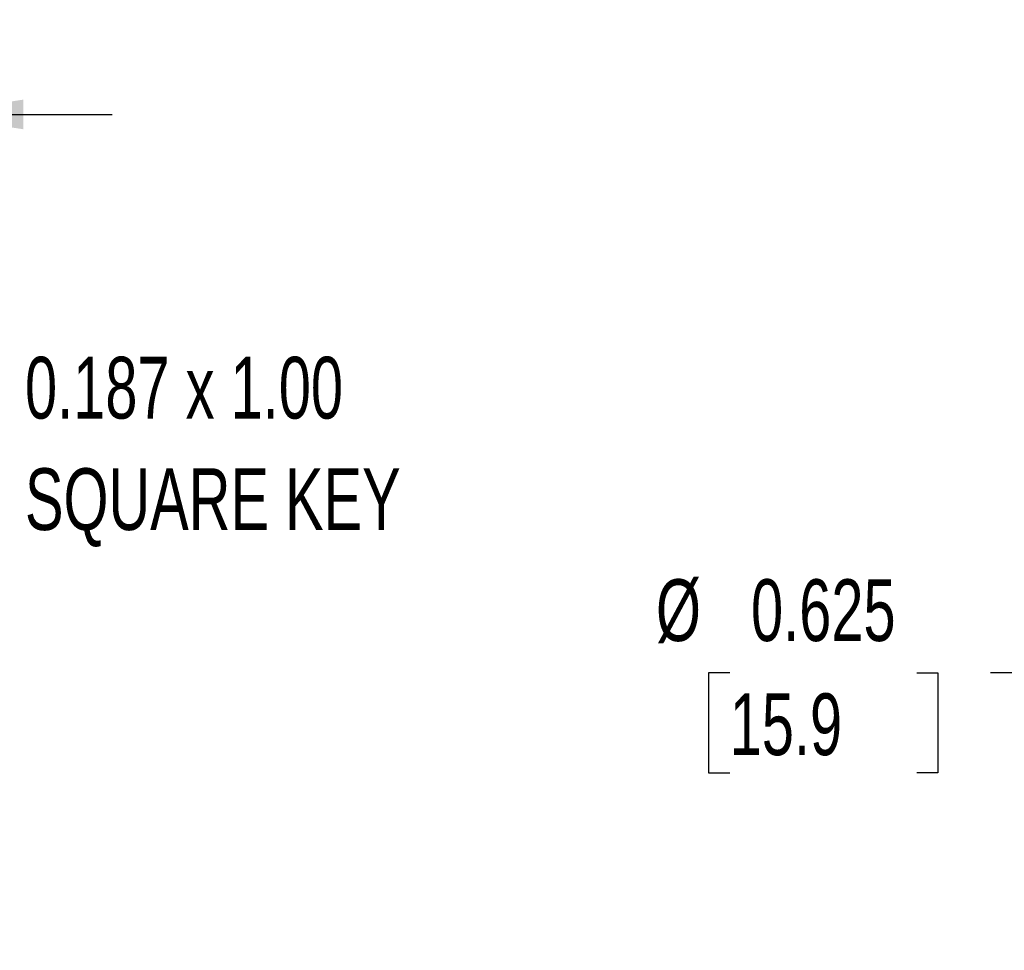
# Model space of a CAD drawing. Header units: inches. Extents: x 0 to 44, y 0 to 34.
# Tile 5 of 26: x 17.6 to 22.9, y 16.6 to 21.7. Entities that reach past the tile are written whole.
import ezdxf

# ---------------------------------------------------------------- set-up
doc = ezdxf.new("R2010")
doc.units = ezdxf.units.IN
doc.header["$LTSCALE"] = 4
doc.header["$MEASUREMENT"] = 0
doc.linetypes.add('CENTERX2', pattern=[0.8, 0.5, -0.1, 0.1, -0.1])
doc.layers.add('DIMENSIONS', color=140, linetype='Continuous', lineweight=25)
doc.layers.add('TEXT', color=140, linetype='Continuous', lineweight=25)
doc.styles.add('SLDTEXTSTYLE0', font='TXT', dxfattribs={"width": 0.7})
doc.dimstyles.new('SLDDIMSTYLE5', dxfattribs={"dimtxt": 0.339844, "dimasz": 0.52, "dimexe": 0, "dimexo": 0.0625, "dimgap": 0.084961, "dimtad": 0, "dimtih": 1, "dimtoh": 1, "dimrnd": 1e-09, "dimzin": 4, "dimdsep": 46, "dimtxsty": 'SLDTEXTSTYLE0', "dimsah": 1, "dimcen": 0.09, "dimadec": 0, "dimazin": 1, "dimtfac": 1, "dimtmove": 0, "dimatfit": 0, "dimfxl": 0, "dimfrac": 2, "dimtolj": 1, "dimtzin": 12, "dimarcsym": 0})
doc.dimstyles.new('SLDDIMSTYLE8', dxfattribs={"dimtxt": 0.339844, "dimasz": 0.52, "dimexe": 0, "dimexo": 0.0625, "dimgap": 0.084961, "dimtad": 0, "dimtih": 1, "dimtoh": 1, "dimdec": 3, "dimlfac": 0.5, "dimrnd": 1e-09, "dimdsep": 46, "dimtxsty": 'SLDTEXTSTYLE0', "dimsah": 1, "dimcen": 0, "dimadec": 0, "dimazin": 2, "dimtfac": 1, "dimtdec": 3, "dimtofl": 0, "dimtmove": 0, "dimatfit": 3, "dimfxl": 0, "dimfrac": 2, "dimtolj": 1, "dimtzin": 12, "dimarcsym": 0})

# ---------------------------------------------------------------- blocks, each defined once
blk = doc.blocks.new('_D_10')
at = {"layer": 'DIMENSIONS'}
for p, q in [((15.5671, 17.6749), (15.5671, 21.6453)), ((17.0671, 17.5608), (17.0671, 21.6453)), ((15.5671, 21.1453), (14.5671, 21.1453)), ((15.8121, 21.1453), (15.698, 21.1453)), ((15.698, 21.1453), (15.698, 20.6051)), ((16.822, 21.1453), (16.9361, 21.1453)), ((16.9361, 21.1453), (16.9361, 20.6051)), ((17.0671, 21.1453), (18.0671, 21.1453)), ((15.698, 20.6051), (15.8121, 20.6051)), ((16.9361, 20.6051), (16.822, 20.6051))]:
    blk.add_line(p, q, dxfattribs=at)
for points in [[(15.5671, 21.1453), (15.0471, 21.2253), (15.0471, 21.0653)], [(17.0671, 21.1453), (17.5871, 21.0653), (17.5871, 21.2253)]]:
    blk.add_solid(points, dxfattribs=at)
at = {"layer": 'DIMENSIONS', "char_height": 0.33333, "attachment_point": 1, "style": 'SLDTEXTSTYLE0'}
for s, insert in [('1.50', (15.8121, 21.651)), ('38.1', (15.8121, 21.0348))]:
    blk.add_mtext(s, dxfattribs=dict(at, insert=insert))
blk = doc.blocks.new('SW_NOTE_0_7')
at = {"layer": 'TEXT', "color": 0, "linetype": 'CENTERX2', "lineweight": 18, "attachment_point": 1, "style": 'SLDTEXTSTYLE0'}
for s, insert, char_height in [('0.187 x 1.00', (0.0791, 0.0872), 0.333333), ('SQUARE KEY', (0.0791, -0.5147), 0.33333)]:
    blk.add_mtext(s, dxfattribs=dict(at, insert=insert, char_height=char_height))
blk = doc.blocks.new('_D_25')
at = {"layer": 'DIMENSIONS'}
for p, q in [((21.4019, 18.1291), (21.2878, 18.1291)), ((21.2878, 18.1291), (21.2878, 17.589)), ((22.4118, 18.1291), (22.5259, 18.1291)), ((22.5259, 18.1291), (22.5259, 17.589)), ((23.2144, 18.1291), (22.8097, 18.1291)), ((23.8286, 17.5149), (23.2144, 18.1291)), ((21.2878, 17.589), (21.4019, 17.589)), ((22.5259, 17.589), (22.4118, 17.589))]:
    blk.add_line(p, q, dxfattribs=at)
blk.add_arc((24.2703, 17.0731), 0.6248, 96.329, 154.2581, dxfattribs=at)
blk.add_solid([(23.8286, 17.5149), (23.5174, 17.9391), (23.4043, 17.826)], dxfattribs=at)
at = {"layer": 'DIMENSIONS', "char_height": 0.33333, "attachment_point": 1, "style": 'SLDTEXTSTYLE0'}
for s, insert in [('%%c', (21.004, 18.6349)), ('0.625', (21.5171, 18.6349)), ('15.9', (21.4019, 18.0187))]:
    blk.add_mtext(s, dxfattribs=dict(at, insert=insert))

msp = doc.modelspace()

# ---------------------------------------------------------------- block references
at = {"layer": 'TEXT', "linetype": 'CENTERX2', "lineweight": 18}
msp.add_blockref('SW_NOTE_0_7', (17.5174, 19.7491), dxfattribs=at)

# ---------------------------------------------------------------- dimensions: what is measured, and where the dimension line sits
at = {"layer": 'DIMENSIONS'}
dim = msp.add_linear_dim(base=(17.0671, 21.1453), p1=(15.5671, 17.4749), p2=(17.0671, 17.3608), angle=0, dimstyle='SLDDIMSTYLE5', dxfattribs=at)
dim.commit()
dim.dimension.update_dxf_attribs({"geometry": '_D_10', "text_midpoint": (16.3171, 21.1453), "dimtype": 160})
dim = msp.add_diameter_dim_2p(p1=(24.7121, 16.6313), p2=(23.8286, 17.5149), dimstyle='SLDDIMSTYLE8', dxfattribs=at)
dim.commit()
dim.dimension.update_dxf_attribs({"geometry": '_D_25', "text_midpoint": (21.9069, 18.1291), "dimtype": 163})

doc.saveas('drawing.dxf')
